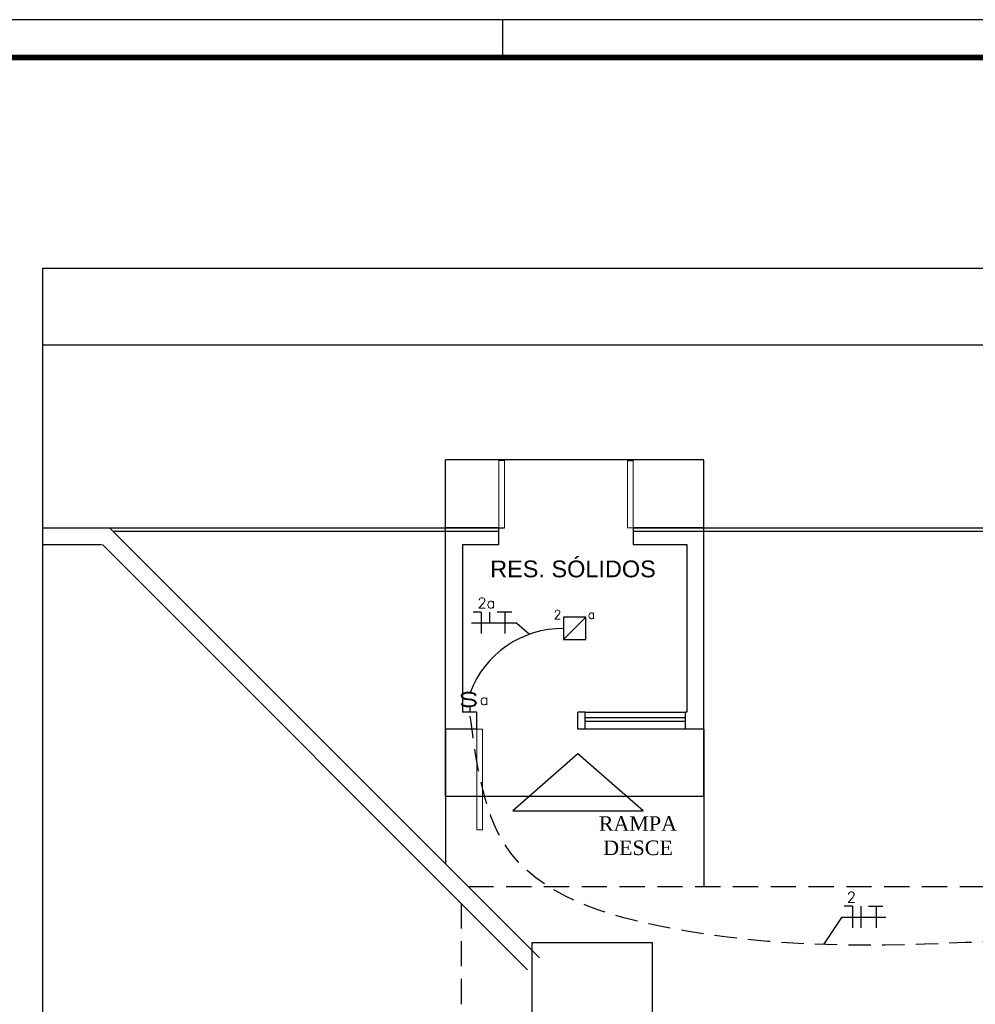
# Model space of a CAD drawing. Extents: x 40.7 to 91.7, y -216.6 to -187.2.
# Tile 6 of 19: x 52.1 to 60.6, y -196 to -187.2. Entities that reach past the tile are written whole.
import ezdxf
from ezdxf.enums import TextEntityAlignment as Align

# ---------------------------------------------------------------- set-up
doc = ezdxf.new("R2010")
doc.units = 0
doc.header["$MEASUREMENT"] = 0
doc.linetypes.add('HIDDEN', pattern=[0.375, 0.25, -0.125])
doc.layers.get('0').update_dxf_attribs({"linetype": 'CONTINUOUS'})
for name, color, linetype in [('ARQ_TXT_AMB', 4, 'CONTINUOUS'), ('CIRCUITOS', 2, 'CONTINUOUS'), ('ILUMINACAO', 1, 'CONTINUOUS'), ('INTERRUPTORES', 1, 'CONTINUOUS'), ('LINHA', 40, 'CONTINUOUS'), ('paredes1', 8, 'CONTINUOUS'), ('PRANCHA', 8, 'CONTINUOUS'), ('TUB_ELETRICA', 5, 'CONTINUOUS')]:
    doc.layers.add(name, color=color, linetype=linetype)
doc.styles.add('LCR', font='times.ttf', dxfattribs={"height": 0.2})
doc.styles.add('ROMANS', font='romans')
doc.styles.add('Texto Cota', font='arial.ttf')

# ---------------------------------------------------------------- blocks, each defined once
blk = doc.blocks.new('A1 1-50')
at = {"layer": 'PRANCHA'}
for p, q in [((3837.0764, 272.0777), (3794.8953, 272.0777)), ((3801.761, 271.7403), (3801.761, 272.0777))]:
    blk.add_line(p, q, dxfattribs=at)
at = {"layer": 'PRANCHA', "const_width": 0.0506}
blk.add_lwpolyline([(3795.7389, 271.7403), (3795.7389, 243.0403), (3836.7389, 243.0403), (3836.7389, 271.7403), (3795.7389, 271.7403)], dxfattribs=at)
blk = doc.blocks.new('M_Double-Flush-_NTA TÉRREO1')
at = {"layer": 'paredes1', "lineweight": 18}
for p, q in [((-60, 67.5), (-54.9, 67.5)), ((-60, 7.5), (-60, 67.5)), ((-54.9, 7.5), (-54.9, 67.5)), ((54.9, 7.5), (54.9, 67.28)), ((60, 67.28), (54.9, 67.28)), ((60, 7.5), (60, 67.5)), ((-60, 7.5), (-54.9, 7.5)), ((60, 7.5), (54.9, 7.5))]:
    blk.add_line(p, q, dxfattribs=at)
blk = doc.blocks.new('M_Descarga simp_NTA TÉRREO14')
at = {"layer": 'paredes1', "lineweight": 18}
for p, q in [((40, 7.5), (40, 97.53)), ((45, 97.53), (40, 97.53)), ((45, 7.5), (45, 97.53)), ((45, 7.5), (40, 7.5))]:
    blk.add_line(p, q, dxfattribs=at)
blk = doc.blocks.new('AREA')
at = {"style": 'Texto Cota'}
for tag, p in [('AREAS:COMODO', (0, 1.75)), ('AREAS:VALOR', (0, -1.25))]:
    blk.add_attdef(tag, text='', height=2, dxfattribs=at).set_placement(p, align=Align.MIDDLE_CENTER)
blk = doc.blocks.new('IRANT09')
at = {"linetype": 'Continuous'}
blk.add_line((0, 0.87), (0, 0), dxfattribs=at)
at = {"linetype": 'Continuous', "style": 'ROMANS', "width": 1.5}
blk.add_text('s', height=3, dxfattribs=at).set_placement((-1.81, 0.88))
at = {"linetype": 'Continuous', "style": 'ROMANS', "flags": 8}
blk.add_attdef('009', text='', height=1.6, dxfattribs=at).set_placement((2.7, 1.34), align=Align.MIDDLE_CENTER)

msp = doc.modelspace()

# ---------------------------------------------------------------- linework, layer by layer
at = {"layer": 'CIRCUITOS'}
for p, q in [((56.1827, -192.5084), (56.11, -192.5084)), ((56.1827, -192.5084), (56.1827, -192.7009)), ((56.2572, -192.5084), (56.2572, -192.6072)), ((56.3261, -192.5066), (56.4552, -192.5066)), ((56.3934, -192.5066), (56.3934, -192.7009)), ((59.4975, -195.1358), (59.4248, -195.1358)), ((59.4975, -195.1358), (59.4975, -195.3282)), ((59.572, -195.1358), (59.572, -195.3282)), ((59.641, -195.1339), (59.77, -195.1339)), ((59.7082, -195.1339), (59.7082, -195.3282))]:
    msp.add_line(p, q, dxfattribs=at)
at = {"layer": 'ILUMINACAO'}
msp.add_line((57.1179, -192.5542), (56.9179, -192.7542), dxfattribs=at)
msp.add_lwpolyline([(56.9179, -192.7542), (57.1179, -192.7542), (57.1179, -192.5542), (56.9179, -192.5542)], close=True, dxfattribs=at)
at = {"layer": 'LINHA'}
for p, q in [((56.5026, -192.6072), (56.0959, -192.6072)), ((56.5026, -192.6072), (56.6129, -192.7063)), ((59.3986, -195.2345), (59.239, -195.4774)), ((59.7956, -195.2345), (59.3986, -195.2345))]:
    msp.add_line(p, q, dxfattribs=at)
at = {"layer": 'paredes1'}
for p, q in [((52.2692, -190.1229), (78.3796, -190.1229)), ((55.8658, -194.1513), (55.8658, -191.1495)), ((58.1699, -191.1495), (55.8658, -191.1495)), ((58.1699, -194.1513), (58.1699, -191.1495)), ((52.2692, -191.7554), (52.8639, -191.7554)), ((56.7039, -195.5954), (52.8639, -191.7554)), ((52.8639, -191.7554), (56.3411, -191.7554)), ((52.8639, -191.7554), (56.3411, -191.7554)), ((56.3411, -191.7554), (55.8658, -191.7554)), ((55.8658, -193.553), (55.8658, -191.7554)), ((56.3411, -191.9054), (56.3411, -191.7554)), ((56.3411, -191.7554), (56.3921, -191.7554)), ((57.5411, -191.7554), (65.9782, -191.7554)), ((57.5411, -191.7554), (69.9879, -191.7554)), ((58.1699, -191.7554), (57.5411, -191.7554)), ((57.5411, -191.7554), (57.5411, -191.9054)), ((58.1699, -191.7586), (58.1699, -191.7554)), ((58.1699, -193.553), (58.1699, -191.7554)), ((58.1699, -191.7854), (58.1699, -191.7586)), ((52.8939, -191.7854), (56.3411, -191.7854)), ((57.5411, -191.7854), (70.0323, -191.7854)), ((52.2692, -191.9054), (52.7923, -191.9054)), ((56.5978, -195.7015), (52.8018, -191.9054)), ((56.0158, -191.9054), (56.3411, -191.9054)), ((56.0158, -191.9054), (56.0158, -193.403)), ((57.5411, -191.9054), (58.0199, -191.9054)), ((58.0199, -191.9054), (58.0199, -193.403)), ((56.1455, -193.403), (56.0158, -193.403)), ((56.1455, -193.553), (56.1455, -193.403)), ((57.1105, -193.403), (57.0455, -193.403)), ((57.0455, -193.553), (57.0455, -193.403)), ((57.1105, -193.403), (58.0066, -193.403)), ((57.1105, -193.553), (57.1105, -193.403)), ((58.0199, -193.403), (58.0066, -193.403)), ((58.0066, -193.553), (58.0066, -193.403)), ((57.1105, -193.4505), (58.0066, -193.4505)), ((58.0066, -193.4853), (57.1105, -193.4853)), ((55.8658, -193.553), (55.8658, -194.7573)), ((56.1455, -193.553), (55.8658, -193.553)), ((57.1105, -193.553), (57.0455, -193.553)), ((58.0066, -193.553), (57.1105, -193.553)), ((58.1699, -193.553), (58.0066, -193.553)), ((58.1699, -193.553), (58.1699, -194.9597)), ((55.8658, -194.1513), (58.1699, -194.1513))]:
    msp.add_line(p, q, dxfattribs=at)
at = {"layer": 'paredes1', "linetype": 'HIDDEN', "ltscale": 0.9}
for p, q in [((56.0683, -194.9597), (78.3796, -194.9597)), ((56.0045, -195.1081), (56.0045, -207.5454))]:
    msp.add_line(p, q, dxfattribs=at)
at = {"layer": 'paredes1'}
for points in [[(52.2692, -189.4362), (78.3796, -189.4362), (78.3796, -209.7086), (52.2692, -209.7086)], [(56.6388, -195.4597), (57.7088, -195.4597), (57.7088, -196.5097), (56.6388, -196.5097)]]:
    msp.add_lwpolyline(points, close=True, dxfattribs=at)
msp.add_lwpolyline([(57.6288, -194.2828), (57.0473, -193.775), (56.4659, -194.2828), (57.6288, -194.2828)], dxfattribs=at)
at = {"layer": 'TUB_ELETRICA'}
msp.add_arc((56.9116, -193.5371), 0.8829, 89.59466, 159.51696, dxfattribs=at)
at = {"layer": 'TUB_ELETRICA', "linetype": 'HIDDEN', "ltscale": 0.8}
msp.add_spline([(63.5024, -196.3497), (63.1852, -195.8902), (60.8812, -195.4421), (58.0153, -195.3573), (56.4562, -194.6721), (56.0807, -193.403)], degree=3, dxfattribs=at)

# ---------------------------------------------------------------- block references
msp.add_blockref('A1 1-50', (-3745.3843, -459.2961))
at = {"layer": 'ARQ_TXT_AMB', "linetype": 'Continuous', "lineweight": -3}
ref = msp.add_blockref('AREA', (57.0025, -192.2278), dxfattribs=dict(at, xscale=0.05999999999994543, yscale=0.05999999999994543, zscale=0.05999999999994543))
ref.add_attrib('AREAS:COMODO', 'RES. SÓLIDOS', dxfattribs={"layer": '0', "height": 0.15, "style": 'Texto Cota'}).set_placement((57.0025, -192.1228), align=Align.MIDDLE_CENTER)
at = {"layer": 'INTERRUPTORES'}
ref = msp.add_blockref('IRANT09', (56.0807, -193.403), dxfattribs=dict(at, xscale=0.0600000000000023, yscale=0.0600000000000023, zscale=0.0600000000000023))
ref.add_attrib('009', 'a', dxfattribs={"layer": '0', "linetype": 'Continuous', "height": 0.096, "style": 'ROMANS', "flags": 8}).set_placement((56.2097, -193.2893), align=Align.MIDDLE_CENTER)
at = {"layer": 'paredes1', "xscale": 0.009999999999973, "yscale": 0.009999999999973, "zscale": 0.009999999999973}
msp.add_blockref('M_Double-Flush-_NTA TÉRREO1', (56.9411, -191.8304), dxfattribs=at)
at = {"layer": 'paredes1', "xscale": 0.009999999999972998, "yscale": 0.009999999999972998, "zscale": 0.009999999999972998, "rotation": 179.9999999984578}
msp.add_blockref('M_Descarga simp_NTA TÉRREO14', (56.5955, -193.478), dxfattribs=at)

# ---------------------------------------------------------------- texts
at = {"layer": 'CIRCUITOS', "style": 'ROMANS'}
for s, p in [('2a', (56.1499, -192.4746)), ('2', (59.4471, -195.1019))]:
    msp.add_text(s, height=0.0945, dxfattribs=at).set_placement(p)
at = {"layer": 'ILUMINACAO', "style": 'ROMANS'}
for s, p in [('2', (56.8301, -192.4917)), ('a', (57.1352, -192.489))]:
    msp.add_text(s, height=0.08, dxfattribs=at).set_placement(p, align=Align.TOP_LEFT)
at = {"layer": 'paredes1', "insert": (56.5762, -194.3315), "char_height": 0.13, "width": 1.961411, "attachment_point": 1, "style": 'LCR'}
msp.add_mtext('{\\W6.6898;  }RAMPA\\P{\\W7.0912;  }DESCE', dxfattribs=at)

doc.saveas('drawing.dxf')
